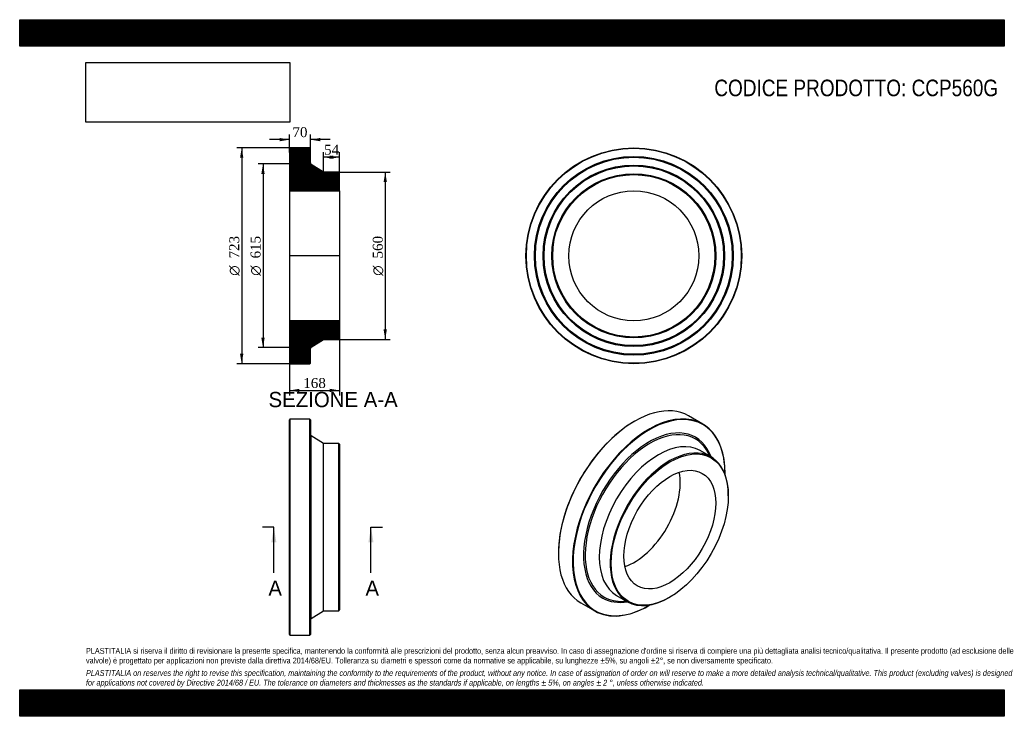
# Model space of a CAD drawing. Header units: millimetres. Extents: x 0 to 3300, y 0 to 2333.
import ezdxf
from ezdxf.enums import TextEntityAlignment as Align
from ezdxf.lldxf.tags import DXFTag

# ---------------------------------------------------------------- set-up
doc = ezdxf.new("R2010")
doc.units = ezdxf.units.MM
doc.header["$LTSCALE"] = 11.111111
for name, color, linetype in [('CCP560G', 7, 'Continuous'), ('Default', 7, 'Continuous'), ('DV4_Default', 7, 'Continuous')]:
    doc.layers.add(name, color=color, linetype=linetype)
doc.styles.add('SEACAD_Solid_Edge_ANSI', font='seans.ttf')
doc.styles.add('SEACAD_Solid_Edge_ANSI1_Symbols', font='semeca1.ttf')
doc.styles.add('SEACAD_Times_New_Roman', font='times.ttf')
tags = doc.linetypes.add('CENTER2', pattern=[28.575, 19.05, -3.175, 3.175, -3.175]).pattern_tags.tags
tags[10:11] = [DXFTag(74, 4), DXFTag(75, 0), DXFTag(340, '0'), DXFTag(46, 0.0), DXFTag(50, 0.0), DXFTag(44, 0.0), DXFTag(45, 0.0)]
tags[8:9] = [DXFTag(74, 4), DXFTag(75, 0), DXFTag(340, '0'), DXFTag(46, 0.0), DXFTag(50, 0.0), DXFTag(44, 0.0), DXFTag(45, 0.0)]
tags[6:7] = [DXFTag(74, 4), DXFTag(75, 0), DXFTag(340, '0'), DXFTag(46, 0.0), DXFTag(50, 0.0), DXFTag(44, 0.0), DXFTag(45, 0.0)]
tags[4:5] = [DXFTag(74, 4), DXFTag(75, 0), DXFTag(340, '0'), DXFTag(46, 0.0), DXFTag(50, 0.0), DXFTag(44, 0.0), DXFTag(45, 0.0)]
doc.dimstyles.new('ANSImm', dxfattribs={"dimtxt": 33.333333, "dimasz": 33.333333, "dimexe": 16.666667, "dimexo": 0, "dimgap": 8.333333, "dimtad": 1, "dimdsep": 46, "dimtxsty": 'SEACAD_Times_New_Roman', "dimblk1": '_SE_FILLED', "dimblk2": '_SE_FILLED', "dimsah": 1, "dimcen": 16.666667, "dimazin": 0, "dimtfac": 0.85, "dimtdec": 3, "dimtofl": 0, "dimtmove": 0, "dimatfit": 3, "dimfxl": 1, "dimarcsym": 0})
picture_1 = doc.add_image_def('image1.jpg', size_in_pixel=(4302, 1260))

# ---------------------------------------------------------------- blocks, each defined once
blk = doc.blocks.new('SE')
at = {"layer": 'CCP560G', "color": 7, "linetype": 'Continuous'}
for p, q in [((905.9, 995.1), (904.4, 993.6)), ((904.4, 273.6), (904.4, 993.6)), ((905.9, 995.1), (905.9, 272.1)), ((972.9, 995.1), (905.9, 995.1)), ((972.9, 272.1), (972.9, 995.1)), ((974.4, 993.6), (972.9, 995.1)), ((974.4, 993.6), (974.4, 273.6)), ((977.2, 327.9), (977.2, 939.3)), ((1018.4, 913.6), (977.2, 939.3)), ((1018.4, 353.6), (1018.4, 913.6)), ((1069.9, 913.6), (1018.4, 913.6)), ((1069.9, 353.6), (1069.9, 913.6)), ((1072.4, 911.1), (1069.9, 913.6)), ((1072.4, 911.1), (1072.4, 356.1)), ((977.2, 327.9), (1018.4, 353.6)), ((1018.4, 353.6), (1069.9, 353.6)), ((1069.9, 353.6), (1072.4, 356.1)), ((904.4, 273.6), (905.9, 272.1)), ((905.9, 272.1), (972.9, 272.1)), ((972.9, 272.1), (974.4, 273.6))]:
    blk.add_line(p, q, dxfattribs=at)
for centre, start, end in [((980.4, 944.4), 180, 237.9946), ((980.4, 322.8), 122.0054, 180)]:
    blk.add_arc(centre, 6, start, end, dxfattribs=at)
blk = doc.blocks.new('SE1')
at = {"layer": 'CCP560G', "color": 7, "linetype": 'Continuous'}
for p, q in [((2289.2, 979), (2241.8, 1006.4)), ((2061.1, 988.5), (2060, 987.8)), ((2317, 868.8), (2280.6, 889.9)), ((2364.1, 812.3), (2364.1, 813.5)), ((2375, 738.6), (2375, 740.6)), ((1805.5, 546.9), (1805.5, 545.7)), ((2000.6, 404.9), (2037, 383.9)), ((2177, 397.7), (2178.8, 398.7)), ((1880.3, 380.2), (1927.7, 352.9)), ((2108.5, 370.8), (2109.5, 371.4))]:
    blk.add_line(p, q, dxfattribs=at)
for centre, major_axis, start_param, end_param in [((2061.1, 693.3), (180.7, 313.1), 0, 3.141593), ((2109.5, 665.3), (180, 311.8), 0, 3.936937), ((2108.5, 665.9), (-180.8, -313.1), 2.356194, 6.283185), ((2060, 693.9), (-180, -311.8), 3.926991, 5.497787), ((2109.5, 665.3), (-155.4, -269.2), 2.692467, 6.283185), ((2111.5, 664.2), (-152.9, -264.8), 2.777231, 6.283185), ((2109.5, 665.3), (180, 311.8), 5.487841, 6.283185), ((2140.6, 647.4), (-140, -242.5), 3.141593, 6.283185), ((2177, 626.3), (-140, -242.5), 2.356194, 6.283185), ((2111.5, 664.2), (-152.9, -264.8), -3.554848, -3.505954), ((2060, 693.9), (-108.9, -188.5), 0.577197, 2.564396), ((2109.5, 665.3), (-155.4, -269.2), 0, 0.449126), ((2111.5, 664.2), (-152.9, -264.8), 0, 0.36465), ((2177, 626.3), (-140, -242.5), 0, 0.785398), ((2108.5, 665.9), (-180.8, -313.1), 0, 0.785398), ((2111.5, 664.2), (-152.9, -264.8), 0.36465, 0.413255)]:
    blk.add_ellipse(centre, major_axis=major_axis, ratio=0.57735, start_param=start_param, end_param=end_param, dxfattribs=at)
for major_axis in [(138.8, 240.3), (-108.9, -188.5)]:
    blk.add_ellipse((2178.8, 625.3), major_axis=major_axis, ratio=0.57735, dxfattribs=at)
blk = doc.blocks.new('SE2')
at = {"layer": 'CCP560G', "color": 7, "linetype": 'Continuous'}
for radius in [361.5, 360, 333, 331.5, 330, 304, 302.5, 301, 275, 273.5, 272, 217.7]:
    blk.add_circle((2058.3, 1542.5), radius, dxfattribs=at)
blk = doc.blocks.new('SE4')
at = {"color": 7, "linetype": 'Continuous', "style": 'SEACAD_Solid_Edge_ANSI'}
blk.add_text('A', height=51.1, dxfattribs=at).set_placement((833.5, 454.7), align=Align.TOP_LEFT)
blk = doc.blocks.new('SE5')
at = {"color": 7, "linetype": 'Continuous', "style": 'SEACAD_Solid_Edge_ANSI'}
blk.add_text('A', height=51.1, dxfattribs=at).set_placement((1158.8, 454.7), align=Align.TOP_LEFT)
blk = doc.blocks.new('SEANNOT_GROUP')
at = {"linetype": 'Continuous'}
blk.add_hatch(color=7, dxfattribs=at).paths.add_polyline_path([(860.4, 582.5), (851.9, 633.6), (843.4, 582.5)])
at = {"color": 7, "linetype": 'Continuous'}
blk.add_lwpolyline([(851.9, 480.3), (851.9, 633.6)], dxfattribs=at)
blk = doc.blocks.new('SEANNOT_GROUP1')
at = {"linetype": 'Continuous'}
blk.add_hatch(color=7, dxfattribs=at).paths.add_polyline_path([(1185.8, 582.5), (1177.3, 633.6), (1168.7, 582.5)])
at = {"color": 7, "linetype": 'Continuous'}
blk.add_lwpolyline([(1177.3, 480.3), (1177.3, 633.6)], dxfattribs=at)
blk = doc.blocks.new('SE3')
at = {"layer": 'Default', "color": 7, "linetype": 'CENTER2'}
for p, q in [((851.9, 633.6), (813.6, 633.6)), ((1177.3, 633.6), (1215.6, 633.6))]:
    blk.add_line(p, q, dxfattribs=at)
at = {"layer": 'Default', "color": 7, "linetype": 'CENTER2', "const_width": 0.0001}
blk.add_lwpolyline([(851.9, 633.6), (1177.3, 633.6)], dxfattribs=at)
at = {"layer": 'Default'}
for name in ['SEANNOT_GROUP', 'SEANNOT_GROUP1', 'SE4', 'SE5']:
    blk.add_blockref(name, (0, 0), dxfattribs=at)
blk = doc.blocks.new('SE6')
at = {"layer": 'CCP560G', "linetype": 'Continuous'}
h = blk.add_hatch(dxfattribs=at)
h.set_pattern_fill('LINE', scale=0.629921, angle=45, style=0)
edge = h.paths.add_edge_path()
edge.add_line((1069.9, 1822.5), (1018.4, 1822.5))
edge.add_line((1018.4, 1822.5), (977.2, 1848.3))
edge.add_arc((980.4, 1853.4), 6, 180, 237.9946, ccw=False)
edge.add_line((974.4, 1853.4), (974.4, 1902.5))
edge.add_line((974.4, 1902.5), (972.9, 1904))
edge.add_line((972.9, 1904), (905.9, 1904))
edge.add_line((905.9, 1904), (904.4, 1902.5))
edge.add_line((904.4, 1902.5), (904.4, 1875.5))
edge.add_line((904.4, 1875.5), (905.5, 1874))
edge.add_line((905.5, 1874), (904.4, 1872.5))
edge.add_line((904.4, 1872.5), (904.4, 1846.5))
edge.add_line((904.4, 1846.5), (905.5, 1845))
edge.add_line((905.5, 1845), (904.4, 1843.5))
edge.add_line((904.4, 1843.5), (904.4, 1817.5))
edge.add_line((904.4, 1817.5), (905.5, 1816))
edge.add_line((905.5, 1816), (904.4, 1814.5))
edge.add_line((904.4, 1814.5), (904.4, 1760.2))
edge.add_line((904.4, 1760.2), (1072.4, 1760.2))
edge.add_line((1072.4, 1760.2), (1072.4, 1820))
edge.add_line((1072.4, 1820), (1069.9, 1822.5))
h = blk.add_hatch(dxfattribs=at)
h.set_pattern_fill('LINE', scale=0.629921, angle=45, style=0)
edge = h.paths.add_edge_path()
edge.add_line((1072.4, 1265), (1072.4, 1324.8))
edge.add_line((1072.4, 1324.8), (904.4, 1324.8))
edge.add_line((904.4, 1324.8), (904.4, 1270.5))
edge.add_line((904.4, 1270.5), (905.5, 1269))
edge.add_line((905.5, 1269), (904.4, 1267.5))
edge.add_line((904.4, 1267.5), (904.4, 1241.5))
edge.add_line((904.4, 1241.5), (905.5, 1240))
edge.add_line((905.5, 1240), (904.4, 1238.5))
edge.add_line((904.4, 1238.5), (904.4, 1212.5))
edge.add_line((904.4, 1212.5), (905.5, 1211))
edge.add_line((905.5, 1211), (904.4, 1209.5))
edge.add_line((904.4, 1209.5), (904.4, 1182.5))
edge.add_line((904.4, 1182.5), (905.9, 1181))
edge.add_line((905.9, 1181), (972.9, 1181))
edge.add_line((972.9, 1181), (974.4, 1182.5))
edge.add_line((974.4, 1182.5), (974.4, 1231.7))
edge.add_arc((980.4, 1231.7), 6, 122.0054, 180, ccw=False)
edge.add_line((977.2, 1236.8), (1018.4, 1262.5))
edge.add_line((1018.4, 1262.5), (1069.9, 1262.5))
edge.add_line((1069.9, 1262.5), (1072.4, 1265))
at = {"layer": 'CCP560G', "color": 7, "linetype": 'Continuous'}
for p, q in [((904.4, 1902.5), (905.9, 1904)), ((904.4, 1902.5), (904.4, 1875.5)), ((972.9, 1904), (905.9, 1904)), ((972.9, 1904), (974.4, 1902.5)), ((974.4, 1853.4), (974.4, 1902.5)), ((904.4, 1875.5), (904.4, 1872.5)), ((904.4, 1875.5), (905.5, 1874)), ((905.5, 1874), (904.4, 1872.5)), ((904.4, 1872.5), (904.4, 1846.5)), ((1018.4, 1822.5), (977.2, 1848.3)), ((904.4, 1846.5), (904.4, 1843.5)), ((904.4, 1846.5), (905.5, 1845)), ((905.5, 1845), (904.4, 1843.5)), ((904.4, 1843.5), (904.4, 1817.5)), ((904.4, 1817.5), (904.4, 1814.5)), ((904.4, 1817.5), (905.5, 1816)), ((905.5, 1816), (904.4, 1814.5)), ((1069.9, 1822.5), (1018.4, 1822.5)), ((1069.9, 1822.5), (1072.4, 1820)), ((1072.4, 1760.2), (1072.4, 1820)), ((904.4, 1814.5), (904.4, 1760.2)), ((904.4, 1760.2), (904.4, 1324.8)), ((904.4, 1760.2), (1072.4, 1760.2)), ((1072.4, 1760.2), (1072.4, 1324.8)), ((1072.4, 1324.8), (904.4, 1324.8)), ((904.4, 1324.8), (904.4, 1270.5)), ((1072.4, 1265), (1072.4, 1324.8)), ((904.4, 1270.5), (904.4, 1267.5)), ((904.4, 1270.5), (905.5, 1269)), ((905.5, 1269), (904.4, 1267.5)), ((904.4, 1267.5), (904.4, 1241.5)), ((977.2, 1236.8), (1018.4, 1262.5)), ((1018.4, 1262.5), (1069.9, 1262.5)), ((1072.4, 1265), (1069.9, 1262.5)), ((904.4, 1241.5), (904.4, 1238.5)), ((904.4, 1241.5), (905.5, 1240)), ((905.5, 1240), (904.4, 1238.5)), ((904.4, 1238.5), (904.4, 1212.5)), ((974.4, 1182.5), (974.4, 1231.7)), ((904.4, 1212.5), (904.4, 1209.5)), ((904.4, 1212.5), (905.5, 1211)), ((905.5, 1211), (904.4, 1209.5)), ((904.4, 1209.5), (904.4, 1182.5)), ((905.9, 1181), (904.4, 1182.5)), ((905.9, 1181), (972.9, 1181)), ((974.4, 1182.5), (972.9, 1181))]:
    blk.add_line(p, q, dxfattribs=at)
for centre, start, end in [((980.4, 1853.4), 180, 237.9946), ((980.4, 1231.7), 122.0054, 180)]:
    blk.add_arc(centre, 6, start, end, dxfattribs=at)
at = {"layer": 'DV4_Default', "color": 7, "linetype": 'CENTER2'}
for p, q in [((974.4, 1853.4), (974.4, 1850)), ((977.2, 1848.3), (974.4, 1850)), ((1074.2, 1542.5), (902.7, 1542.5)), ((977.2, 1236.8), (974.4, 1235)), ((974.4, 1231.7), (974.4, 1235))]:
    blk.add_line(p, q, dxfattribs=at)
blk = doc.blocks.new('GDimGGroup')
at = {"layer": 'Default', "linetype": 'Continuous'}
for points in [[(738.5, 1870.7), (749.6, 1870.7), (744, 1904)], [(738.5, 1214.4), (744, 1181), (749.6, 1214.4)]]:
    blk.add_hatch(color=7, dxfattribs=at).paths.add_polyline_path(points)
at = {"layer": 'Default', "color": 7, "linetype": 'Continuous'}
for p, q in [((939.4, 1904), (727.3, 1904)), ((744, 1904), (744, 1181)), ((939.4, 1181), (727.3, 1181))]:
    blk.add_line(p, q, dxfattribs=at)
for s, height, style, p in [('723', 33.33, 'SEACAD_Times_New_Roman', (702.3, 1533.6)), ('O', 33.3, 'SEACAD_Solid_Edge_ANSI1_Symbols', (702.3, 1475.6))]:
    blk.add_text(s, height=height, rotation=90, dxfattribs=dict(at, style=style)).set_placement(p, align=Align.TOP_LEFT)
blk = doc.blocks.new('GDimGGroup1')
at = {"layer": 'Default', "linetype": 'Continuous'}
for points in [[(809.9, 1816.7), (821, 1816.7), (815.5, 1850)], [(809.9, 1268.4), (815.5, 1235), (821, 1268.4)]]:
    blk.add_hatch(color=7, dxfattribs=at).paths.add_polyline_path(points)
at = {"layer": 'Default', "color": 7, "linetype": 'Continuous'}
for p, q in [((974.4, 1850), (798.8, 1850)), ((815.5, 1850), (815.5, 1235)), ((974.4, 1235), (798.8, 1235))]:
    blk.add_line(p, q, dxfattribs=at)
for s, height, style, p in [('615', 33.33, 'SEACAD_Times_New_Roman', (773.8, 1533.6)), ('O', 33.3, 'SEACAD_Solid_Edge_ANSI1_Symbols', (773.8, 1475.6))]:
    blk.add_text(s, height=height, rotation=90, dxfattribs=dict(at, style=style)).set_placement(p, align=Align.TOP_LEFT)
blk = doc.blocks.new('GDimGGroup2')
at = {"layer": 'Default', "linetype": 'Continuous'}
for points in [[(1230.7, 1789.2), (1225.1, 1822.5), (1219.6, 1789.2)], [(1230.7, 1295.9), (1219.6, 1295.9), (1225.1, 1262.5)]]:
    blk.add_hatch(color=7, dxfattribs=at).paths.add_polyline_path(points)
at = {"layer": 'Default', "color": 7, "linetype": 'Continuous'}
for p, q in [((1069.9, 1822.5), (1241.8, 1822.5)), ((1225.1, 1822.5), (1225.1, 1262.5)), ((1069.9, 1262.5), (1241.8, 1262.5))]:
    blk.add_line(p, q, dxfattribs=at)
for s, height, style, p in [('560', 33.33, 'SEACAD_Times_New_Roman', (1183.4, 1533.6)), ('O', 33.3, 'SEACAD_Solid_Edge_ANSI1_Symbols', (1183.4, 1475.6))]:
    blk.add_text(s, height=height, rotation=90, dxfattribs=dict(at, style=style)).set_placement(p, align=Align.TOP_LEFT)
blk = doc.blocks.new('DMBLK43')
at = {"layer": 'Default', "linetype": 'Continuous'}
for points in [[(937.7, 1085.9), (937.7, 1097), (904.4, 1091.4)], [(1039.1, 1085.9), (1072.4, 1091.4), (1039.1, 1097)]]:
    blk.add_hatch(color=7, dxfattribs=at).paths.add_polyline_path(points)
at = {"layer": 'Default', "color": 7, "linetype": 'Continuous'}
for p, q in [((904.4, 1324.8), (904.4, 1074.7)), ((1072.4, 1324.8), (1072.4, 1074.7)), ((904.4, 1091.4), (1072.4, 1091.4))]:
    blk.add_line(p, q, dxfattribs=at)
at = {"layer": 'Default', "color": 7, "linetype": 'Continuous', "style": 'SEACAD_Times_New_Roman'}
blk.add_text('168', height=33.33, dxfattribs=at).set_placement((950.5, 1133.1), align=Align.TOP_LEFT)
blk = doc.blocks.new('_SE_FILLED')
at = {"color": 0}
blk.add_line((0, 0), (-1, 0), dxfattribs=at)
blk.add_solid([(0, 0), (-1, -0.1665), (-1, 0.1665), (0, 0)], dxfattribs=at)
blk = doc.blocks.new('DMBLK44')
at = {"layer": 'Default', "linetype": 'Continuous'}
for points in [[(871.1, 1937.2), (871.1, 1926.1), (904.4, 1931.6)], [(1007.7, 1937.2), (974.4, 1931.6), (1007.7, 1926.1)]]:
    blk.add_hatch(color=7, dxfattribs=at).paths.add_polyline_path(points)
at = {"layer": 'Default', "color": 7, "linetype": 'Continuous'}
for p, q in [((904.4, 1889), (904.4, 1948.3)), ((974.4, 1878), (974.4, 1948.3)), ((904.4, 1931.6), (837.7, 1931.6)), ((1041.1, 1931.6), (974.4, 1931.6))]:
    blk.add_line(p, q, dxfattribs=at)
at = {"layer": 'Default', "color": 7, "linetype": 'Continuous', "style": 'SEACAD_Times_New_Roman'}
blk.add_text('70', height=33.33, dxfattribs=at).set_placement((914.1, 1973.3), align=Align.TOP_LEFT)
blk = doc.blocks.new('DMBLK45')
at = {"layer": 'Default', "linetype": 'Continuous'}
for points in [[(1051.7, 1878.3), (1018.4, 1872.8), (1051.7, 1867.2)], [(1039.1, 1878.3), (1039.1, 1867.2), (1072.4, 1872.8)]]:
    blk.add_hatch(color=7, dxfattribs=at).paths.add_polyline_path(points)
at = {"layer": 'Default', "color": 7, "linetype": 'Continuous'}
for p, q in [((1018.4, 1822.5), (1018.4, 1889.5)), ((1072.4, 1760.2), (1072.4, 1889.5)), ((1072.4, 1872.8), (1018.4, 1872.8))]:
    blk.add_line(p, q, dxfattribs=at)
at = {"layer": 'Default', "color": 7, "linetype": 'Continuous', "style": 'SEACAD_Times_New_Roman'}
blk.add_text('54', height=33.33, dxfattribs=at).set_placement((1020.1, 1914.5), align=Align.TOP_LEFT)

msp = doc.modelspace()

# ---------------------------------------------------------------- hatches: boundary and pattern name
at = {"layer": 'Default', "linetype": 'Continuous'}
h = msp.add_hatch(dxfattribs=at)
h.set_pattern_fill('LINE', scale=0.629921, angle=45, style=0)
h.paths.add_polyline_path([(3300, 2244.444), (3300, 2333.333), (0, 2333.333), (0, 2244.444)])
for points in [[(3300, 2244.444), (3300, 2333.333), (0, 2333.333), (0, 2244.444)], [(3300, 0), (3300, 88.889), (0, 88.889), (0, 0)]]:
    msp.add_hatch(color=7, dxfattribs=at).paths.add_polyline_path(points)
h = msp.add_hatch(dxfattribs=at)
h.set_pattern_fill('LINE', scale=0.629921, angle=45, style=0)
h.paths.add_polyline_path([(3300, 0), (3300, 88.889), (0, 88.889), (0, 0)])

# ---------------------------------------------------------------- linework, layer by layer
at = {"layer": 'Default', "color": 7, "linetype": 'Continuous'}
for p, q in [((0, 2333.333), (3300, 2333.333)), ((0, 2244.444), (0, 2333.333)), ((3300, 2333.333), (3300, 2244.444)), ((3300, 2244.444), (0, 2244.444)), ((0, 88.889), (3300, 88.889)), ((0, 0), (0, 88.889)), ((3300, 88.889), (3300, 0)), ((3300, 0), (0, 0))]:
    msp.add_line(p, q, dxfattribs=at)

# ---------------------------------------------------------------- block references
at = {"layer": 'Default'}
for name in ['GDimGGroup', 'SE6', 'SE2', 'GDimGGroup1', 'GDimGGroup2', 'SE1', 'SE', 'SE3']:
    msp.add_blockref(name, (0, 0), dxfattribs=at)

# ---------------------------------------------------------------- texts
at = {"layer": 'Default', "color": 7, "linetype": 'Continuous', "style": 'SEACAD_Solid_Edge_ANSI'}
msp.add_text('SEZIONE A-A', height=51.11111, dxfattribs=at).set_placement((834.013, 1086.596), align=Align.TOP_LEFT)
at = {"layer": 'Default', "attachment_point": 1}
for s, insert, char_height, width in [('{\\fArial Narrow|b0||i0||c0|p34;\\C7;\\H55.55555556;\\W1.;CODICE PRODOTTO: CCP560G}', (2328.087, 2132.602), 55.55556, 953.889), ("{\\fArial Narrow|b0||i0||c0|p34;\\C7;\\H19.44444444;\\W1.;PLASTITALIA si riserva il diritto di revisionare la presente specifica, mantenendo la conformità alle prescrizioni del prodotto, senza alcun preavviso. In caso di assegnazione d'ordine si riserva di compiere una più dettagliata analisi tecnico/qualitativa. Il presente prodotto (ad esclusione delle \\P}{\\fArial Narrow|b0||i0||c0|p34;\\C7;\\H19.44444444;\\W1.;valvole) è progettato per applicazioni non previste dalla direttiva 2014/68/EU. Tolleranza su diametri e spessori come da normative se applicabile, su lunghezze ±5%, su angoli ±2°, se non diversamente specificato.\\P}{\\fArial Narrow|b0||i0||c0|p34;\\C7;\\H5.555555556;\\W1.;   \\P}{\\fArial Narrow|b0||i1||c0|p34;\\C7;\\H19.44444444;\\W1.;PLASTITALIA on reserves the right to revise this specification, maintaining the conformity to the requirements of the product, without any notice. In case of assignation of order on will reserve to make a more detailed analysis technical/qualitative. This product (excluding valves) is designed \\P}{\\fArial Narrow|b0||i1||c0|p34;\\C7;\\H19.44444444;\\W1.;for applications not covered by Directive 2014/68 / EU. The tolerance on diameters and thicknesses as the standards if applicable, on lengths ± 5%, on angles ± 2 °, unless otherwise indicated.\\P}", (222.222, 228.915), 19.444444, 2855.55556)]:
    msp.add_mtext(s, dxfattribs=dict(at, insert=insert, char_height=char_height, width=width))

# ---------------------------------------------------------------- dimensions: what is measured, and where the dimension line sits
at = {"layer": 'Default', "color": 7, "linetype": 'Continuous'}
for base, p1, p2, picture, middle in [((904.407, 1931.621), (974.407, 1877.958), (904.407, 1889.046), 'DMBLK44', (939.407, 1931.621)), ((1018.407, 1872.79), (1072.407, 1760.246), (1018.407, 1822.546), 'DMBLK45', (1045.407, 1872.79))]:
    dim = msp.add_linear_dim(base=base, p1=p1, p2=p2, text='\\A1;<>', dimstyle='ANSImm', dxfattribs=at)
    dim.commit()
    dim.dimension.update_dxf_attribs({"geometry": picture, "text_midpoint": middle, "dimtype": 160})
dim = msp.add_linear_dim(base=(904.407, 1091.409), p1=(904.407, 1324.846), p2=(1072.407, 1324.846), angle=0, text='\\A1;<>', dimstyle='ANSImm', dxfattribs=at)
dim.commit()
dim.dimension.update_dxf_attribs({"geometry": 'DMBLK43', "text_midpoint": (988.407, 1091.409), "dimtype": 161})

# ---------------------------------------------------------------- pictures from other files: only their frames are drawn
image = msp.add_image(picture_1, insert=(222.222, 1990.035), size_in_units=(682.857, 200))
image.dxf.flags = 7

doc.saveas('drawing.dxf')
